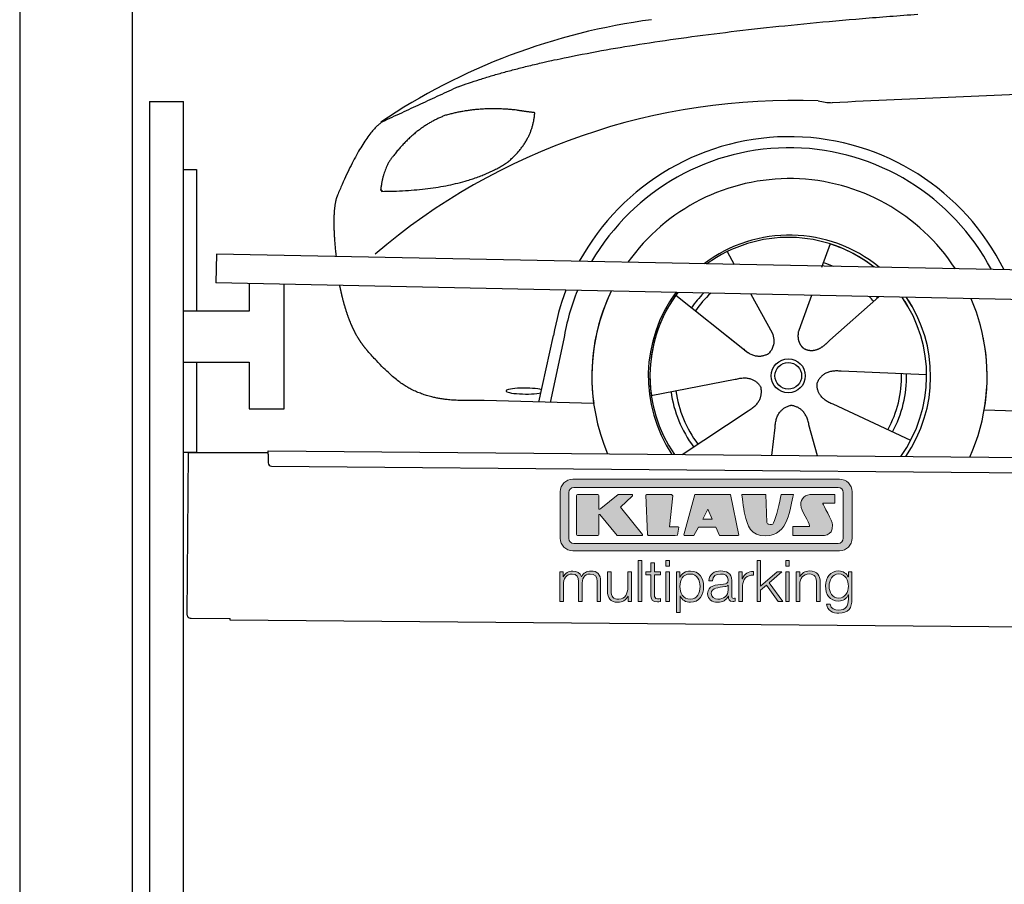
# Model space of a CAD drawing. Header units: millimetres. Extents: x -411 to 6777, y 0 to 6527.
# Tile 2 of 6: x 0 to 1744, y 3627 to 5157. Entities that reach past the tile are written whole.
import ezdxf

# ---------------------------------------------------------------- set-up
doc = ezdxf.new("R2010")
doc.units = ezdxf.units.MM
for name, color, linetype, lineweight in [('car', 10, 'Continuous', 25), ('Logo', 7, 'Continuous', 25), ('Plattform', 7, 'Continuous', 25), ('Ständer hinten', 7, 'Continuous', 25)]:
    doc.layers.add(name, color=color, linetype=linetype, lineweight=lineweight)

# ---------------------------------------------------------------- blocks, each defined once
blk = doc.blocks.new('Car')
at = {"layer": 'car'}
for p, q in [((1391.4, 4773), (1376.7, 4731.1)), ((1209.3, 4757.6), (1222, 4735.1)), ((1209.4, 4757.6), (1222.1, 4735.1)), ((1119, 4679.5), (1238.5, 4586.6)), ((1251.6, 4682.9), (1290.1, 4614.6)), ((1359.3, 4681.6), (1340.3, 4627.7)), ((1478.5, 4680.2), (1392.4, 4602.7)), ((1340.3, 4627.7), (1336.6, 4617.3)), ((878.4, 4488.2), (903, 4606.1)), ((1201.1, 4615.7), (1247.6, 4579.5)), ((921.5, 4600.8), (898, 4487.9)), ((1564.5, 4542.7), (1413.1, 4547.7)), ((1077.3, 4501.6), (1225.7, 4531.8)), ((975.4, 4486.5), (781.2, 4490)), ((1537.3, 4426.5), (1399.5, 4489.2)), ((1667.1, 4481.7), (3716, 4447)), ((1132.8, 4397.8), (1249, 4476.5)), ((1291.5, 4397.8), (1297.1, 4447.4)), ((1372.7, 4397.9), (1356.9, 4452.5))]:
    blk.add_line(p, q, dxfattribs=at)
for radius in [30.1, 23.6]:
    blk.add_circle((1319.5, 4538.8), radius, dxfattribs=at)
for centre, radius, start, end in [((1228.5, 4055.6), 1122.3, 98.0395, 124.4377), ((1333.2, 3885.2), 1141.2, 88.2487, 130.916), ((1394.5, 5140.3), 117.4, 256.9855, 269.1884), ((1321.6, 4537.9), 424.2, 26.9197, 151.8432), ((1321.3, 4537.7), 404.8, 28.396, 150.3669), ((1321.6, 4537.9), 350, 33.4585, 145.3045), ((1321.6, 4537.9), 250, 51.0494, 127.7135), ((1319.5, 4538.8), 245, 52.2371, 126.5259), ((1319.5, 4538.8), 245, 52.2371, 72.9266), ((1319.5, 4538.8), 209.6, 68.0621, 73.3995), ((1321.6, 4537.9), 424.2, 159.4632, 170.7471), ((1321.6, 4537.9), 424.2, 159.4632, 170.7471), ((1321.3, 4537.7), 404.8, 158.434, 171.0238), ((1321.6, 4537.9), 350, 155.0104, 203.6179), ((1321.6, 4537.9), 350, 155.0104, 188.4487), ((1321.6, 4537.9), 350, 155.0104, 157.8717), ((1321.6, 4537.9), 250, 144.1237, 214.1037), ((1319.5, 4538.8), 245, 143.5289, 188.7348), ((1319.5, 4538.8), 245, 144.9266, 215.1376), ((1321.6, 4537.9), 250, 144.1237, 148.496), ((1319.5, 4538.8), 245, 143.5289, 148.0172), ((1319.5, 4538.8), 209.6, 136.2024, 145.3995), ((1319.5, 4538.8), 200.6, 133.7482, 145.5463), ((1319.5, 4538.8), 200.6, 41.6402, 44.9032), ((1319.5, 4538.8), 200.6, 41.6402, 44.9032), ((1319.5, 4538.8), 209.6, 41.655, 42.449), ((1319.5, 4538.8), 245, 30.7457, 35.1225), ((1319.5, 4538.8), 245, 324.9119, 35.1225), ((1321.6, 4537.9), 250, 30.267, 34.5277), ((1321.6, 4537.9), 250, 325.9458, 34.5277), ((1321.6, 4537.9), 350, 350.7505, 23.641), ((1321.6, 4537.9), 350, 350.7505, 23.641), ((1321.6, 4537.9), 350, 336.4317, 11.924), ((1319.5, 4538.8), 200.6, 332.1152, 1.5463), ((1319.5, 4538.8), 209.6, 332.262, 1.3995), ((1319.5, 4538.8), 209.6, 188.262, 217.3995), ((1319.5, 4538.8), 200.6, 188.1152, 217.5463)]:
    blk.add_arc(centre, radius, start, end, dxfattribs=at)
blk.add_ellipse((853.7, 4507.6), major_axis=(33.6, 0), ratio=0.157274, start_param=0.513473, end_param=5.704241, dxfattribs=at)
for points, degree in [([(730.4, 5045.1), (966.2, 5133.8), (1542.8, 5181)], 2), ([(4701.5, 5137), (3824.8, 5157.4), (1392.8, 5022.9)], 2), ([(730.4, 5045.1), (596.8, 4981.9)], 1), ([(833.7, 5004.7), (766.1, 5011.8), (706.8, 4993.8)], 2), ([(866.4, 5000.4), (848.6, 5002.3), (833.7, 5004.7)], 2), ([(706.8, 4993.8), (654.8, 4972.6), (617.2, 4922.3)], 2), ([(817.4, 4911.1), (863.1, 4948.5), (866.4, 5000.4)], 2), ([(596.8, 4981.9), (562.3, 4958.8), (518.3, 4851.3)], 2), ([(617.2, 4922.3), (599.1, 4902.3), (594.7, 4861)], 2), ([(596, 4858.7), (740.7, 4860.6), (817.4, 4911.1)], 2), ([(518.3, 4851.3), (513.1, 4838.3), (511, 4816.8), (511.1, 4791.7), (516.7, 4742.7)], 4), ([(594.7, 4861), (598.1, 4860.9), (596, 4858.7)], 2), ([(1238.5, 4586.6), (1262, 4564.9), (1285.2, 4578.5)], 2), ([(1225.7, 4531.8), (1256.4, 4540.8), (1271.2, 4518.4)], 2), ([(1413.1, 4547.7), (1381.4, 4551.4), (1370.6, 4526.8)], 2), ([(1249, 4476.5), (1276.9, 4492.2), (1271.2, 4518.4)], 2), ([(1399.5, 4489.2), (1369.4, 4500), (1370.6, 4526.8)], 2), ([(1297.1, 4447.4), (1298, 4479.4), (1323.9, 4486.5)], 2), ([(1356.9, 4452.5), (1350.6, 4483.8), (1323.9, 4486.5)], 2)]:
    blk.add_open_spline(points, degree=degree, dxfattribs=at)
for points, degree, knots in [([(523.4, 4691.4), (524.3, 4687.2), (525.2, 4683), (526.2, 4678.9), (527.2, 4674.8), (530.9, 4660), (535, 4646.4), (539.5, 4634), (544.4, 4622.7)], 4, [0.4914944, 0.4914944, 0.4914944, 0.4914944, 0.4914944, 0.5422469, 0.5422469, 0.5422469, 0.5422469, 0.728655, 0.728655, 0.728655, 0.728655, 0.728655]), ([(544.1, 4623.4), (545.5, 4620.2), (546.9, 4617.1), (548.4, 4614.2), (549.9, 4611.3), (555.6, 4600.2), (561.6, 4590.9), (568, 4583), (574.5, 4575.6)], 4, [0.7288005, 0.7288005, 0.7288005, 0.7288005, 0.7288005, 0.7843928, 0.7843928, 0.7843928, 0.7843928, 1, 1, 1, 1, 1]), ([(1290.1, 4614.6), (1291.8, 4610.5), (1292.8, 4606.6), (1293.2, 4602.7), (1293.9, 4594.1), (1291.2, 4586), (1285.2, 4578.5)], 3, [0.2167758, 0.2167758, 0.2167758, 0.2167758, 0.4600873, 0.4600873, 0.4600873, 1, 1, 1, 1]), ([(1336.6, 4617.3), (1336.1, 4614.2), (1335.9, 4611.2), (1335.9, 4608.2), (1336.3, 4605.4), (1337.1, 4599.7), (1339.2, 4594.3), (1342.8, 4589.8), (1347.7, 4586.9)], 4, [0.3191838, 0.3191838, 0.3191838, 0.3191838, 0.3191838, 0.5438253, 0.5438253, 0.5438253, 0.5438253, 1, 1, 1, 1, 1]), ([(1392.4, 4602.7), (1392.4, 4602.7), (1392.4, 4602.7), (1392.4, 4602.7), (1392.4, 4602.7), (1383.4, 4592.9), (1372.8, 4582.8), (1358.5, 4580.3), (1347.7, 4586.9)], 4, [-0.000003, -0.000003, -0.000003, -0.000003, -0.000003, 0, 0, 0, 0, 1, 1, 1, 1, 1]), ([(781.2, 4490), (756.5, 4490.4), (700.9, 4486.3), (664.7, 4499.9), (620.8, 4524.6), (574.5, 4575.6)], 4, [0, 0, 0, 0, 0, 0.597866, 1, 1, 1, 1, 1])]:
    blk.add_open_spline(points, degree=degree, knots=knots, dxfattribs=at)
blk = doc.blocks.new('KLAUS')
at = {"layer": 'Logo'}
h = blk.add_hatch(color=8, dxfattribs=at)
h.dxf.hatch_style = 2
edge = h.paths.add_edge_path()
edge.add_spline(control_points=[(3.6, 29.09), (2.88, 29.09), (2.3, 28.51), (2.3, 27.8), (2.3, 27.8), (2.3, 16.11), (2.3, 16.11), (2.3, 15.39), (2.88, 14.81), (3.6, 14.81), (3.6, 14.81), (71.16, 14.81), (71.16, 14.81), (71.88, 14.81), (72.46, 15.39), (72.46, 16.11), (72.46, 16.11), (72.46, 27.8), (72.46, 27.8), (72.46, 28.51), (71.88, 29.09), (71.16, 29.09), (71.16, 29.09), (3.6, 29.09), (3.6, 29.09), (3.6, 29.09), (3.6, 29.09), (3.6, 29.09)], knot_values=[0, 0, 0, 0, 1, 1, 1, 2, 2, 2, 3, 3, 3, 4, 4, 4, 5, 5, 5, 6, 6, 6, 7, 7, 7, 8, 8, 8, 9, 9, 9, 9], degree=3, periodic=0)
edge = h.paths.add_edge_path()
edge.add_spline(control_points=[(3.35, 31.23), (3.35, 31.23), (71.47, 31.23), (71.47, 31.23), (73.26, 31.23), (74.71, 29.77), (74.71, 27.99), (74.71, 27.99), (74.71, 16.17), (74.71, 16.17), (74.71, 14.38), (73.26, 12.93), (71.47, 12.93), (71.47, 12.93), (3.35, 12.93), (3.35, 12.93), (1.56, 12.93), (0.11, 14.38), (0.11, 16.17), (0.11, 16.17), (0.11, 27.99), (0.11, 27.99), (0.11, 29.77), (1.56, 31.23), (3.35, 31.23), (3.35, 31.23), (3.35, 31.23), (3.35, 31.23)], knot_values=[0, 0, 0, 0, 1, 1, 1, 2, 2, 2, 3, 3, 3, 4, 4, 4, 5, 5, 5, 6, 6, 6, 7, 7, 7, 8, 8, 8, 9, 9, 9, 9], degree=3, periodic=0)
h = blk.add_hatch(color=8, dxfattribs=at)
h.dxf.hatch_style = 2
edge = h.paths.add_edge_path()
edge.add_spline(control_points=[(4.5, 27.33), (4.5, 27.33), (9.7, 27.33), (9.7, 27.33), (9.84, 27.33), (9.96, 27.22), (9.96, 27.08), (9.96, 27.08), (9.96, 23.69), (9.96, 23.69), (9.96, 23.69), (9.94, 23.64), (10.04, 23.59), (10.14, 23.53), (10.2, 23.57), (10.2, 23.57), (10.2, 23.57), (10.51, 23.75), (10.51, 23.75), (10.51, 23.75), (14.94, 27.33), (14.94, 27.33), (14.94, 27.33), (18.41, 27.33), (18.41, 27.33), (18.41, 27.33), (18.49, 27.33), (18.56, 27.2), (18.65, 27.04), (18.53, 26.91), (18.53, 26.91), (18.53, 26.91), (15.49, 24.11), (15.49, 24.11), (15.49, 24.11), (21.14, 17.06), (21.14, 17.06), (21.14, 17.06), (21.13, 16.91), (21.13, 16.91), (21.08, 16.84), (20.99, 16.82), (20.99, 16.82), (20.99, 16.82), (14.7, 16.82), (14.7, 16.82), (14.7, 16.82), (10.26, 22.17), (10.26, 22.17), (10.26, 22.17), (10.19, 22.24), (10.08, 22.21), (9.97, 22.18), (9.96, 22.11), (9.96, 22.11), (9.96, 22.11), (9.96, 17.08), (9.96, 17.08), (9.96, 16.94), (9.84, 16.82), (9.7, 16.82), (9.7, 16.82), (4.5, 16.82), (4.5, 16.82), (4.36, 16.82), (4.25, 16.94), (4.25, 17.08), (4.25, 17.08), (4.25, 27.08), (4.25, 27.08), (4.25, 27.22), (4.36, 27.33), (4.5, 27.33), (4.5, 27.33), (4.5, 27.33), (4.5, 27.33)], knot_values=[0, 0, 0, 0, 1, 1, 1, 2, 2, 2, 3, 3, 3, 4, 4, 4, 5, 5, 5, 6, 6, 6, 7, 7, 7, 8, 8, 8, 9, 9, 9, 10, 10, 10, 11, 11, 11, 12, 12, 12, 13, 13, 13, 14, 14, 14, 15, 15, 15, 16, 16, 16, 17, 17, 17, 18, 18, 18, 19, 19, 19, 20, 20, 20, 21, 21, 21, 22, 22, 22, 23, 23, 23, 24, 24, 24, 25, 25, 25, 25], degree=3, periodic=0)
h = blk.add_hatch(color=8, dxfattribs=at)
h.dxf.hatch_style = 2
h.paths.add_polyline_path([(22.42, 17.06), (21.97, 27.15), (22.24, 27.33), (28.55, 27.33), (28.86, 26.97), (28.01, 19.08), (30.26, 19.07), (30.44, 18.95), (30.08, 16.95), (29.49, 16.82), (22.6, 16.82)])
h = blk.add_hatch(color=8, dxfattribs=at)
h.paths.add_polyline_path([(36.52, 21.01), (38.93, 21.01), (37.87, 23.57)])
h.paths.add_polyline_path([(34.52, 27.33), (43.65, 27.33), (45.76, 16.94), (45.57, 16.82), (40.83, 16.82), (39.89, 18.95), (35.42, 18.95), (34.27, 16.82), (31.78, 16.82), (31.66, 17)])
h = blk.add_hatch(color=8, dxfattribs=at)
h.dxf.hatch_style = 2
edge = h.paths.add_edge_path()
edge.add_spline(control_points=[(52.69, 27.32), (52.69, 27.32), (52.88, 20.14), (52.88, 20.14), (53.01, 19.89), (53.2, 19.77), (53.43, 19.71), (53.91, 19.59), (54.43, 19.57), (54.64, 20.03), (55.23, 21.34), (56.27, 25.45), (56.6, 27.33), (56.6, 27.33), (59.77, 27.33), (59.77, 27.33), (58.77, 23.9), (58.56, 16.82), (52.63, 16.76), (48.72, 16.72), (48.01, 19.35), (47.27, 22.24), (46.89, 23.68), (46.54, 27.33), (46.54, 27.33), (46.54, 27.33), (52.69, 27.32), (52.69, 27.32), (52.69, 27.32), (52.69, 27.32), (52.69, 27.32)], knot_values=[0, 0, 0, 0, 1, 1, 1, 2, 2, 2, 3, 3, 3, 4, 4, 4, 5, 5, 5, 6, 6, 6, 7, 7, 7, 8, 8, 8, 9, 9, 9, 10, 10, 10, 10], degree=3, periodic=0)
h = blk.add_hatch(color=8, dxfattribs=at)
h.dxf.hatch_style = 2
edge = h.paths.add_edge_path()
edge.add_spline(control_points=[(64.46, 27.33), (64.46, 27.33), (70.31, 27.33), (70.31, 27.33), (70.31, 26.52), (70.31, 26.02), (70.31, 25.12), (70.31, 25.12), (67.3, 25.12), (67.3, 25.12), (67.24, 25.04), (67.25, 25.11), (67.25, 24.91), (67.25, 24.88), (69.73, 20.38), (69.73, 19.57), (69.73, 16.4), (67.22, 16.81), (65.9, 16.82), (65.9, 16.82), (59.59, 16.82), (59.59, 16.82), (59.59, 17.76), (59.59, 18.23), (59.59, 19.14), (59.59, 19.14), (63.75, 19.14), (63.75, 19.14), (63.82, 19.22), (63.81, 19.11), (63.81, 19.31), (63.81, 20.32), (61.58, 23.06), (61.58, 24.63), (61.58, 26.33), (62.83, 27.34), (64.46, 27.33), (64.46, 27.33), (64.46, 27.33), (64.46, 27.33)], knot_values=[0, 0, 0, 0, 1, 1, 1, 2, 2, 2, 3, 3, 3, 4, 4, 4, 5, 5, 5, 6, 6, 6, 7, 7, 7, 8, 8, 8, 9, 9, 9, 10, 10, 10, 11, 11, 11, 12, 12, 12, 13, 13, 13, 13], degree=3, periodic=0)
h = blk.add_hatch(color=30, dxfattribs=at)
h.dxf.hatch_style = 2
h.paths.add_polyline_path([(20.07, 0), (20.99, 0), (20.99, 10.45), (20.07, 10.45)])
h = blk.add_hatch(color=30, dxfattribs=at)
h.paths.add_polyline_path([(27.1, 0), (28.03, 0), (28.03, 7.55), (27.1, 7.55)])
h.paths.add_polyline_path([(27.1, 8.98), (28.03, 8.98), (28.03, 10.45), (27.1, 10.45)])
h = blk.add_hatch(color=30, dxfattribs=at)
h.dxf.hatch_style = 2
h.paths.add_polyline_path([(50.4, 0), (51.32, 0), (51.32, 2.87), (52.82, 4.11), (55.8, 0), (56.96, 0), (53.52, 4.76), (56.74, 7.55), (55.51, 7.55), (51.32, 3.89), (51.32, 10.45), (50.4, 10.45)])
h = blk.add_hatch(color=30, dxfattribs=at)
h.paths.add_polyline_path([(57.74, 0), (58.66, 0), (58.66, 7.55), (57.74, 7.55)])
h.paths.add_polyline_path([(57.74, 8.98), (58.66, 8.98), (58.66, 10.45), (57.74, 10.45)])
h = blk.add_hatch(color=30, dxfattribs=at)
h.dxf.hatch_style = 2
edge = h.paths.add_edge_path()
edge.add_spline(control_points=[(0, 0), (0, 0), (0.92, 0), (0.92, 0), (0.92, 0), (0.92, 4.22), (0.92, 4.22), (0.94, 5.8), (1.58, 7), (3.18, 7), (4.35, 7), (4.77, 6.15), (4.76, 5.12), (4.76, 5.12), (4.76, 0), (4.76, 0), (4.76, 0), (5.68, 0), (5.68, 0), (5.68, 0), (5.68, 4.27), (5.68, 4.27), (5.68, 5.68), (6.14, 7), (7.73, 7), (9.05, 7), (9.52, 6.32), (9.52, 5.08), (9.52, 5.08), (9.52, 0), (9.52, 0), (9.52, 0), (10.44, 0), (10.44, 0), (10.44, 0), (10.44, 5.12), (10.44, 5.12), (10.44, 6.91), (9.59, 7.77), (7.94, 7.77), (6.94, 7.77), (5.99, 7.29), (5.54, 6.3), (5.26, 7.29), (4.36, 7.77), (3.37, 7.77), (2.17, 7.77), (1.38, 7.19), (0.89, 6.28), (0.89, 6.28), (0.85, 6.28), (0.85, 6.28), (0.85, 6.28), (0.85, 7.55), (0.85, 7.55), (0.85, 7.55), (0, 7.55), (0, 7.55), (0, 7.55), (0, 0), (0, 0), (0, 0), (0, 0), (0, 0)], knot_values=[0, 0, 0, 0, 1, 1, 1, 2, 2, 2, 3, 3, 3, 4, 4, 4, 5, 5, 5, 6, 6, 6, 7, 7, 7, 8, 8, 8, 9, 9, 9, 10, 10, 10, 11, 11, 11, 12, 12, 12, 13, 13, 13, 14, 14, 14, 15, 15, 15, 16, 16, 16, 17, 17, 17, 18, 18, 18, 19, 19, 19, 20, 20, 20, 21, 21, 21, 21], degree=3, periodic=0)
h = blk.add_hatch(color=30, dxfattribs=at)
h.dxf.hatch_style = 2
edge = h.paths.add_edge_path()
edge.add_spline(control_points=[(18.31, 7.55), (18.31, 7.55), (17.39, 7.55), (17.39, 7.55), (17.39, 7.55), (17.39, 3.59), (17.39, 3.59), (17.39, 2.05), (16.7, 0.56), (15.12, 0.56), (13.66, 0.56), (13.15, 1.27), (13.1, 2.64), (13.1, 2.64), (13.1, 7.55), (13.1, 7.55), (13.1, 7.55), (12.18, 7.55), (12.18, 7.55), (12.18, 7.55), (12.18, 2.65), (12.18, 2.65), (12.18, 0.89), (12.93, -0.22), (14.83, -0.22), (15.96, -0.22), (16.95, 0.35), (17.44, 1.36), (17.44, 1.36), (17.47, 1.36), (17.47, 1.36), (17.47, 1.36), (17.47, 0), (17.47, 0), (17.47, 0), (18.31, 0), (18.31, 0), (18.31, 0), (18.31, 7.55), (18.31, 7.55), (18.31, 7.55), (18.31, 7.55), (18.31, 7.55)], knot_values=[0, 0, 0, 0, 1, 1, 1, 2, 2, 2, 3, 3, 3, 4, 4, 4, 5, 5, 5, 6, 6, 6, 7, 7, 7, 8, 8, 8, 9, 9, 9, 10, 10, 10, 11, 11, 11, 12, 12, 12, 13, 13, 13, 14, 14, 14, 14], degree=3, periodic=0)
h = blk.add_hatch(color=30, dxfattribs=at)
h.dxf.hatch_style = 2
edge = h.paths.add_edge_path()
edge.add_spline(control_points=[(24.22, 9.82), (24.22, 9.82), (23.3, 9.82), (23.3, 9.82), (23.3, 9.82), (23.3, 7.55), (23.3, 7.55), (23.3, 7.55), (21.98, 7.55), (21.98, 7.55), (21.98, 7.55), (21.98, 6.78), (21.98, 6.78), (21.98, 6.78), (23.3, 6.78), (23.3, 6.78), (23.3, 6.78), (23.3, 1.61), (23.3, 1.61), (23.28, 0.32), (23.71, -0.09), (24.94, -0.09), (25.22, -0.09), (25.48, -0.06), (25.76, -0.06), (25.76, -0.06), (25.76, 0.73), (25.76, 0.73), (25.5, 0.7), (25.23, 0.69), (24.97, 0.69), (24.31, 0.73), (24.22, 1.08), (24.22, 1.68), (24.22, 1.68), (24.22, 6.78), (24.22, 6.78), (24.22, 6.78), (25.76, 6.78), (25.76, 6.78), (25.76, 6.78), (25.76, 7.55), (25.76, 7.55), (25.76, 7.55), (24.22, 7.55), (24.22, 7.55), (24.22, 7.55), (24.22, 9.82), (24.22, 9.82), (24.22, 9.82), (24.22, 9.82), (24.22, 9.82)], knot_values=[0, 0, 0, 0, 1, 1, 1, 2, 2, 2, 3, 3, 3, 4, 4, 4, 5, 5, 5, 6, 6, 6, 7, 7, 7, 8, 8, 8, 9, 9, 9, 10, 10, 10, 11, 11, 11, 12, 12, 12, 13, 13, 13, 14, 14, 14, 15, 15, 15, 16, 16, 16, 17, 17, 17, 17], degree=3, periodic=0)
h = blk.add_hatch(color=30, dxfattribs=at)
edge = h.paths.add_edge_path()
edge.add_spline(control_points=[(35.84, 3.78), (35.84, 2.21), (35.12, 0.56), (33.37, 0.56), (31.4, 0.56), (30.72, 2.21), (30.72, 3.78), (30.72, 5.49), (31.33, 7), (33.37, 7), (35.12, 7), (35.84, 5.34), (35.84, 3.78), (35.84, 3.78), (35.84, 3.78), (35.84, 3.78)], knot_values=[0, 0, 0, 0, 1, 1, 1, 2, 2, 2, 3, 3, 3, 4, 4, 4, 5, 5, 5, 5], degree=3, periodic=0)
edge = h.paths.add_edge_path()
edge.add_spline(control_points=[(29.79, -2.8), (29.79, -2.8), (30.72, -2.8), (30.72, -2.8), (30.72, -2.8), (30.72, 1.43), (30.72, 1.43), (30.72, 1.43), (30.74, 1.43), (30.74, 1.43), (31.14, 0.35), (32.24, -0.22), (33.37, -0.22), (35.66, -0.22), (36.76, 1.64), (36.76, 3.78), (36.76, 5.91), (35.66, 7.77), (33.37, 7.77), (32.15, 7.77), (31.1, 7.14), (30.67, 6.12), (30.67, 6.12), (30.64, 6.12), (30.64, 6.12), (30.64, 6.12), (30.64, 7.55), (30.64, 7.55), (30.64, 7.55), (29.79, 7.55), (29.79, 7.55), (29.79, 7.55), (29.79, -2.8), (29.79, -2.8), (29.79, -2.8), (29.79, -2.8), (29.79, -2.8)], knot_values=[0, 0, 0, 0, 1, 1, 1, 2, 2, 2, 3, 3, 3, 4, 4, 4, 5, 5, 5, 6, 6, 6, 7, 7, 7, 8, 8, 8, 9, 9, 9, 10, 10, 10, 11, 11, 11, 12, 12, 12, 12], degree=3, periodic=0)
h = blk.add_hatch(color=30, dxfattribs=at)
edge = h.paths.add_edge_path()
edge.add_spline(control_points=[(43.03, 2.93), (43.04, 1.45), (41.8, 0.56), (40.39, 0.56), (39.53, 0.56), (38.71, 1.13), (38.71, 2.05), (38.71, 3.53), (40.66, 3.51), (42.22, 3.79), (42.47, 3.84), (42.88, 3.91), (43, 4.13), (43, 4.13), (43.03, 4.13), (43.03, 4.13), (43.03, 4.13), (43.03, 2.93), (43.03, 2.93), (43.03, 2.93), (43.03, 2.93), (43.03, 2.93)], knot_values=[0, 0, 0, 0, 1, 1, 1, 2, 2, 2, 3, 3, 3, 4, 4, 4, 5, 5, 5, 6, 6, 6, 7, 7, 7, 7], degree=3, periodic=0)
edge = h.paths.add_edge_path()
edge.add_spline(control_points=[(39.03, 5.24), (39.06, 6.47), (39.91, 7), (41.05, 7), (42.14, 7), (43.03, 6.69), (43.03, 5.45), (43.03, 4.61), (42.6, 4.51), (41.84, 4.42), (39.85, 4.19), (37.79, 4.11), (37.79, 1.99), (37.79, 0.47), (38.93, -0.22), (40.32, -0.22), (41.77, -0.22), (42.43, 0.34), (43.07, 1.32), (43.07, 1.32), (43.1, 1.32), (43.1, 1.32), (43.1, 0.53), (43.25, 0), (44.19, 0), (44.43, 0), (44.58, 0.01), (44.79, 0.06), (44.79, 0.06), (44.79, 0.83), (44.79, 0.83), (44.71, 0.81), (44.6, 0.78), (44.49, 0.78), (44.13, 0.78), (43.95, 0.98), (43.95, 1.33), (43.95, 1.33), (43.95, 5.34), (43.95, 5.34), (43.95, 7.36), (42.5, 7.77), (41.17, 7.77), (39.44, 7.77), (38.2, 7.01), (38.11, 5.24), (38.11, 5.24), (39.03, 5.24), (39.03, 5.24), (39.03, 5.24), (39.03, 5.24), (39.03, 5.24)], knot_values=[0, 0, 0, 0, 1, 1, 1, 2, 2, 2, 3, 3, 3, 4, 4, 4, 5, 5, 5, 6, 6, 6, 7, 7, 7, 8, 8, 8, 9, 9, 9, 10, 10, 10, 11, 11, 11, 12, 12, 12, 13, 13, 13, 14, 14, 14, 15, 15, 15, 16, 16, 16, 17, 17, 17, 17], degree=3, periodic=0)
h = blk.add_hatch(color=30, dxfattribs=at)
h.dxf.hatch_style = 2
edge = h.paths.add_edge_path()
edge.add_spline(control_points=[(45.79, 0), (45.79, 0), (46.71, 0), (46.71, 0), (46.71, 0), (46.71, 4.03), (46.71, 4.03), (46.71, 5.59), (47.85, 6.82), (49.52, 6.73), (49.52, 6.73), (49.52, 7.66), (49.52, 7.66), (48.16, 7.72), (47.14, 7), (46.67, 5.78), (46.67, 5.78), (46.64, 5.78), (46.64, 5.78), (46.64, 5.78), (46.64, 7.55), (46.64, 7.55), (46.64, 7.55), (45.79, 7.55), (45.79, 7.55), (45.79, 7.55), (45.79, 0), (45.79, 0), (45.79, 0), (45.79, 0), (45.79, 0)], knot_values=[0, 0, 0, 0, 1, 1, 1, 2, 2, 2, 3, 3, 3, 4, 4, 4, 5, 5, 5, 6, 6, 6, 7, 7, 7, 8, 8, 8, 9, 9, 9, 10, 10, 10, 10], degree=3, periodic=0)
h = blk.add_hatch(color=30, dxfattribs=at)
h.dxf.hatch_style = 2
edge = h.paths.add_edge_path()
edge.add_spline(control_points=[(60.41, 0), (60.41, 0), (61.33, 0), (61.33, 0), (61.33, 0), (61.33, 4.41), (61.33, 4.41), (61.36, 5.89), (62.24, 7), (63.7, 7), (65.2, 7), (65.62, 6.02), (65.62, 4.71), (65.62, 4.71), (65.62, 0), (65.62, 0), (65.62, 0), (66.54, 0), (66.54, 0), (66.54, 0), (66.54, 4.86), (66.54, 4.86), (66.54, 6.66), (65.9, 7.77), (63.78, 7.77), (62.71, 7.77), (61.7, 7.16), (61.36, 6.25), (61.36, 6.25), (61.33, 6.25), (61.33, 6.25), (61.33, 6.25), (61.33, 7.55), (61.33, 7.55), (61.33, 7.55), (60.41, 7.55), (60.41, 7.55), (60.41, 7.55), (60.41, 0), (60.41, 0), (60.41, 0), (60.41, 0), (60.41, 0)], knot_values=[0, 0, 0, 0, 1, 1, 1, 2, 2, 2, 3, 3, 3, 4, 4, 4, 5, 5, 5, 6, 6, 6, 7, 7, 7, 8, 8, 8, 9, 9, 9, 10, 10, 10, 11, 11, 11, 12, 12, 12, 13, 13, 13, 14, 14, 14, 14], degree=3, periodic=0)
h = blk.add_hatch(color=30, dxfattribs=at)
edge = h.paths.add_edge_path()
edge.add_spline(control_points=[(71.32, 0.86), (69.62, 0.86), (68.83, 2.34), (68.83, 3.86), (68.83, 5.43), (69.56, 7), (71.32, 7), (73.06, 7), (73.75, 5.34), (73.75, 3.86), (73.75, 2.33), (72.91, 0.86), (71.32, 0.86), (71.32, 0.86), (71.32, 0.86), (71.32, 0.86)], knot_values=[0, 0, 0, 0, 1, 1, 1, 2, 2, 2, 3, 3, 3, 4, 4, 4, 5, 5, 5, 5], degree=3, periodic=0)
edge = h.paths.add_edge_path()
edge.add_spline(control_points=[(74.67, 7.55), (74.67, 7.55), (73.75, 7.55), (73.75, 7.55), (73.75, 7.55), (73.75, 6.25), (73.75, 6.25), (73.75, 6.25), (73.72, 6.25), (73.72, 6.25), (73.35, 7.09), (72.41, 7.77), (71.32, 7.77), (69.13, 7.77), (67.9, 6.05), (67.9, 3.97), (67.9, 1.82), (68.9, 0.09), (71.32, 0.09), (72.4, 0.09), (73.29, 0.72), (73.72, 1.64), (73.72, 1.64), (73.75, 1.64), (73.75, 1.64), (73.75, 1.64), (73.75, 0.61), (73.75, 0.61), (73.75, -1.23), (73.01, -2.24), (71.32, -2.24), (70.29, -2.24), (69.31, -1.85), (69.1, -0.73), (69.1, -0.73), (68.18, -0.73), (68.18, -0.73), (68.31, -2.34), (69.81, -3.02), (71.32, -3.02), (73.79, -3.02), (74.65, -1.64), (74.67, 0.61), (74.67, 0.61), (74.67, 7.55), (74.67, 7.55), (74.67, 7.55), (74.67, 7.55), (74.67, 7.55)], knot_values=[0, 0, 0, 0, 1, 1, 1, 2, 2, 2, 3, 3, 3, 4, 4, 4, 5, 5, 5, 6, 6, 6, 7, 7, 7, 8, 8, 8, 9, 9, 9, 10, 10, 10, 11, 11, 11, 12, 12, 12, 13, 13, 13, 14, 14, 14, 15, 15, 15, 16, 16, 16, 16], degree=3, periodic=0)
at = {"layer": 'Logo', "lineweight": 0}
for points in [[(22.42, 17.06), (21.97, 27.15), (22.24, 27.33), (28.55, 27.33), (28.86, 26.97), (28.01, 19.08), (30.26, 19.07), (30.44, 18.95), (30.08, 16.95), (29.49, 16.82), (22.6, 16.82), (22.42, 17.06), (22.42, 17.06)], [(34.52, 27.33), (43.65, 27.33), (45.76, 16.94), (45.57, 16.82), (40.83, 16.82), (39.89, 18.95), (35.42, 18.95), (34.27, 16.82), (31.78, 16.82), (31.66, 17), (34.52, 27.33), (34.52, 27.33)], [(36.52, 21.01), (38.93, 21.01), (37.87, 23.57), (36.52, 21.01), (36.52, 21.01)], [(20.07, 0), (20.99, 0), (20.99, 10.45), (20.07, 10.45), (20.07, 0), (20.07, 0)], [(27.1, 8.98), (28.03, 8.98), (28.03, 10.45), (27.1, 10.45), (27.1, 8.98), (27.1, 8.98)], [(50.4, 0), (51.32, 0), (51.32, 2.87), (52.82, 4.11), (55.8, 0), (56.96, 0), (53.52, 4.76), (56.74, 7.55), (55.51, 7.55), (51.32, 3.89), (51.32, 10.45), (50.4, 10.45), (50.4, 0), (50.4, 0)], [(57.74, 8.98), (58.66, 8.98), (58.66, 10.45), (57.74, 10.45), (57.74, 8.98), (57.74, 8.98)], [(27.1, 0), (28.03, 0), (28.03, 7.55), (27.1, 7.55), (27.1, 0), (27.1, 0)], [(57.74, 0), (58.66, 0), (58.66, 7.55), (57.74, 7.55), (57.74, 0), (57.74, 0)]]:
    blk.add_lwpolyline(points, dxfattribs=at)
for points, knots in [([(3.35, 31.23), (3.35, 31.23), (71.47, 31.23), (71.47, 31.23), (73.26, 31.23), (74.71, 29.77), (74.71, 27.99), (74.71, 27.99), (74.71, 16.17), (74.71, 16.17), (74.71, 14.38), (73.26, 12.93), (71.47, 12.93), (71.47, 12.93), (3.35, 12.93), (3.35, 12.93), (1.56, 12.93), (0.11, 14.38), (0.11, 16.17), (0.11, 16.17), (0.11, 27.99), (0.11, 27.99), (0.11, 29.77), (1.56, 31.23), (3.35, 31.23), (3.35, 31.23), (3.35, 31.23), (3.35, 31.23)], [0, 0, 0, 0, 1, 1, 1, 2, 2, 2, 3, 3, 3, 4, 4, 4, 5, 5, 5, 6, 6, 6, 7, 7, 7, 8, 8, 8, 9, 9, 9, 9]), ([(3.6, 29.09), (2.88, 29.09), (2.3, 28.51), (2.3, 27.8), (2.3, 27.8), (2.3, 16.11), (2.3, 16.11), (2.3, 15.39), (2.88, 14.81), (3.6, 14.81), (3.6, 14.81), (71.16, 14.81), (71.16, 14.81), (71.88, 14.81), (72.46, 15.39), (72.46, 16.11), (72.46, 16.11), (72.46, 27.8), (72.46, 27.8), (72.46, 28.51), (71.88, 29.09), (71.16, 29.09), (71.16, 29.09), (3.6, 29.09), (3.6, 29.09), (3.6, 29.09), (3.6, 29.09), (3.6, 29.09)], [0, 0, 0, 0, 1, 1, 1, 2, 2, 2, 3, 3, 3, 4, 4, 4, 5, 5, 5, 6, 6, 6, 7, 7, 7, 8, 8, 8, 9, 9, 9, 9]), ([(4.5, 27.33), (4.5, 27.33), (9.7, 27.33), (9.7, 27.33), (9.84, 27.33), (9.96, 27.22), (9.96, 27.08), (9.96, 27.08), (9.96, 23.69), (9.96, 23.69), (9.96, 23.69), (9.94, 23.64), (10.04, 23.59), (10.14, 23.53), (10.2, 23.57), (10.2, 23.57), (10.2, 23.57), (10.51, 23.75), (10.51, 23.75), (10.51, 23.75), (14.94, 27.33), (14.94, 27.33), (14.94, 27.33), (18.41, 27.33), (18.41, 27.33), (18.41, 27.33), (18.49, 27.33), (18.56, 27.2), (18.65, 27.04), (18.53, 26.91), (18.53, 26.91), (18.53, 26.91), (15.49, 24.11), (15.49, 24.11), (15.49, 24.11), (21.14, 17.06), (21.14, 17.06), (21.14, 17.06), (21.13, 16.91), (21.13, 16.91), (21.08, 16.84), (20.99, 16.82), (20.99, 16.82), (20.99, 16.82), (14.7, 16.82), (14.7, 16.82), (14.7, 16.82), (10.26, 22.17), (10.26, 22.17), (10.26, 22.17), (10.19, 22.24), (10.08, 22.21), (9.97, 22.18), (9.96, 22.11), (9.96, 22.11), (9.96, 22.11), (9.96, 17.08), (9.96, 17.08), (9.96, 16.94), (9.84, 16.82), (9.7, 16.82), (9.7, 16.82), (4.5, 16.82), (4.5, 16.82), (4.36, 16.82), (4.25, 16.94), (4.25, 17.08), (4.25, 17.08), (4.25, 27.08), (4.25, 27.08), (4.25, 27.22), (4.36, 27.33), (4.5, 27.33), (4.5, 27.33), (4.5, 27.33), (4.5, 27.33)], [0, 0, 0, 0, 1, 1, 1, 2, 2, 2, 3, 3, 3, 4, 4, 4, 5, 5, 5, 6, 6, 6, 7, 7, 7, 8, 8, 8, 9, 9, 9, 10, 10, 10, 11, 11, 11, 12, 12, 12, 13, 13, 13, 14, 14, 14, 15, 15, 15, 16, 16, 16, 17, 17, 17, 18, 18, 18, 19, 19, 19, 20, 20, 20, 21, 21, 21, 22, 22, 22, 23, 23, 23, 24, 24, 24, 25, 25, 25, 25]), ([(52.69, 27.32), (52.69, 27.32), (52.88, 20.14), (52.88, 20.14), (53.01, 19.89), (53.2, 19.77), (53.43, 19.71), (53.91, 19.59), (54.43, 19.57), (54.64, 20.03), (55.23, 21.34), (56.27, 25.45), (56.6, 27.33), (56.6, 27.33), (59.77, 27.33), (59.77, 27.33), (58.77, 23.9), (58.56, 16.82), (52.63, 16.76), (48.72, 16.72), (48.01, 19.35), (47.27, 22.24), (46.89, 23.68), (46.54, 27.33), (46.54, 27.33), (46.54, 27.33), (52.69, 27.32), (52.69, 27.32), (52.69, 27.32), (52.69, 27.32), (52.69, 27.32)], [0, 0, 0, 0, 1, 1, 1, 2, 2, 2, 3, 3, 3, 4, 4, 4, 5, 5, 5, 6, 6, 6, 7, 7, 7, 8, 8, 8, 9, 9, 9, 10, 10, 10, 10]), ([(64.46, 27.33), (64.46, 27.33), (70.31, 27.33), (70.31, 27.33), (70.31, 26.52), (70.31, 26.02), (70.31, 25.12), (70.31, 25.12), (67.3, 25.12), (67.3, 25.12), (67.24, 25.04), (67.25, 25.11), (67.25, 24.91), (67.25, 24.88), (69.73, 20.38), (69.73, 19.57), (69.73, 16.4), (67.22, 16.81), (65.9, 16.82), (65.9, 16.82), (59.59, 16.82), (59.59, 16.82), (59.59, 17.76), (59.59, 18.23), (59.59, 19.14), (59.59, 19.14), (63.75, 19.14), (63.75, 19.14), (63.82, 19.22), (63.81, 19.11), (63.81, 19.31), (63.81, 20.32), (61.58, 23.06), (61.58, 24.63), (61.58, 26.33), (62.83, 27.34), (64.46, 27.33), (64.46, 27.33), (64.46, 27.33), (64.46, 27.33)], [0, 0, 0, 0, 1, 1, 1, 2, 2, 2, 3, 3, 3, 4, 4, 4, 5, 5, 5, 6, 6, 6, 7, 7, 7, 8, 8, 8, 9, 9, 9, 10, 10, 10, 11, 11, 11, 12, 12, 12, 13, 13, 13, 13]), ([(0, 0), (0, 0), (0.92, 0), (0.92, 0), (0.92, 0), (0.92, 4.22), (0.92, 4.22), (0.94, 5.8), (1.58, 7), (3.18, 7), (4.35, 7), (4.77, 6.15), (4.76, 5.12), (4.76, 5.12), (4.76, 0), (4.76, 0), (4.76, 0), (5.68, 0), (5.68, 0), (5.68, 0), (5.68, 4.27), (5.68, 4.27), (5.68, 5.68), (6.14, 7), (7.73, 7), (9.05, 7), (9.52, 6.32), (9.52, 5.08), (9.52, 5.08), (9.52, 0), (9.52, 0), (9.52, 0), (10.44, 0), (10.44, 0), (10.44, 0), (10.44, 5.12), (10.44, 5.12), (10.44, 6.91), (9.59, 7.77), (7.94, 7.77), (6.94, 7.77), (5.99, 7.29), (5.54, 6.3), (5.26, 7.29), (4.36, 7.77), (3.37, 7.77), (2.17, 7.77), (1.38, 7.19), (0.89, 6.28), (0.89, 6.28), (0.85, 6.28), (0.85, 6.28), (0.85, 6.28), (0.85, 7.55), (0.85, 7.55), (0.85, 7.55), (0, 7.55), (0, 7.55), (0, 7.55), (0, 0), (0, 0), (0, 0), (0, 0), (0, 0)], [0, 0, 0, 0, 1, 1, 1, 2, 2, 2, 3, 3, 3, 4, 4, 4, 5, 5, 5, 6, 6, 6, 7, 7, 7, 8, 8, 8, 9, 9, 9, 10, 10, 10, 11, 11, 11, 12, 12, 12, 13, 13, 13, 14, 14, 14, 15, 15, 15, 16, 16, 16, 17, 17, 17, 18, 18, 18, 19, 19, 19, 20, 20, 20, 21, 21, 21, 21]), ([(18.31, 7.55), (18.31, 7.55), (17.39, 7.55), (17.39, 7.55), (17.39, 7.55), (17.39, 3.59), (17.39, 3.59), (17.39, 2.05), (16.7, 0.56), (15.12, 0.56), (13.66, 0.56), (13.15, 1.27), (13.1, 2.64), (13.1, 2.64), (13.1, 7.55), (13.1, 7.55), (13.1, 7.55), (12.18, 7.55), (12.18, 7.55), (12.18, 7.55), (12.18, 2.65), (12.18, 2.65), (12.18, 0.89), (12.93, -0.22), (14.83, -0.22), (15.96, -0.22), (16.95, 0.35), (17.44, 1.36), (17.44, 1.36), (17.47, 1.36), (17.47, 1.36), (17.47, 1.36), (17.47, 0), (17.47, 0), (17.47, 0), (18.31, 0), (18.31, 0), (18.31, 0), (18.31, 7.55), (18.31, 7.55), (18.31, 7.55), (18.31, 7.55), (18.31, 7.55)], [0, 0, 0, 0, 1, 1, 1, 2, 2, 2, 3, 3, 3, 4, 4, 4, 5, 5, 5, 6, 6, 6, 7, 7, 7, 8, 8, 8, 9, 9, 9, 10, 10, 10, 11, 11, 11, 12, 12, 12, 13, 13, 13, 14, 14, 14, 14]), ([(24.22, 9.82), (24.22, 9.82), (23.3, 9.82), (23.3, 9.82), (23.3, 9.82), (23.3, 7.55), (23.3, 7.55), (23.3, 7.55), (21.98, 7.55), (21.98, 7.55), (21.98, 7.55), (21.98, 6.78), (21.98, 6.78), (21.98, 6.78), (23.3, 6.78), (23.3, 6.78), (23.3, 6.78), (23.3, 1.61), (23.3, 1.61), (23.28, 0.32), (23.71, -0.09), (24.94, -0.09), (25.22, -0.09), (25.48, -0.06), (25.76, -0.06), (25.76, -0.06), (25.76, 0.73), (25.76, 0.73), (25.5, 0.7), (25.23, 0.69), (24.97, 0.69), (24.31, 0.73), (24.22, 1.08), (24.22, 1.68), (24.22, 1.68), (24.22, 6.78), (24.22, 6.78), (24.22, 6.78), (25.76, 6.78), (25.76, 6.78), (25.76, 6.78), (25.76, 7.55), (25.76, 7.55), (25.76, 7.55), (24.22, 7.55), (24.22, 7.55), (24.22, 7.55), (24.22, 9.82), (24.22, 9.82), (24.22, 9.82), (24.22, 9.82), (24.22, 9.82)], [0, 0, 0, 0, 1, 1, 1, 2, 2, 2, 3, 3, 3, 4, 4, 4, 5, 5, 5, 6, 6, 6, 7, 7, 7, 8, 8, 8, 9, 9, 9, 10, 10, 10, 11, 11, 11, 12, 12, 12, 13, 13, 13, 14, 14, 14, 15, 15, 15, 16, 16, 16, 17, 17, 17, 17]), ([(29.79, -2.8), (29.79, -2.8), (30.72, -2.8), (30.72, -2.8), (30.72, -2.8), (30.72, 1.43), (30.72, 1.43), (30.72, 1.43), (30.74, 1.43), (30.74, 1.43), (31.14, 0.35), (32.24, -0.22), (33.37, -0.22), (35.66, -0.22), (36.76, 1.64), (36.76, 3.78), (36.76, 5.91), (35.66, 7.77), (33.37, 7.77), (32.15, 7.77), (31.1, 7.14), (30.67, 6.12), (30.67, 6.12), (30.64, 6.12), (30.64, 6.12), (30.64, 6.12), (30.64, 7.55), (30.64, 7.55), (30.64, 7.55), (29.79, 7.55), (29.79, 7.55), (29.79, 7.55), (29.79, -2.8), (29.79, -2.8), (29.79, -2.8), (29.79, -2.8), (29.79, -2.8)], [0, 0, 0, 0, 1, 1, 1, 2, 2, 2, 3, 3, 3, 4, 4, 4, 5, 5, 5, 6, 6, 6, 7, 7, 7, 8, 8, 8, 9, 9, 9, 10, 10, 10, 11, 11, 11, 12, 12, 12, 12]), ([(39.03, 5.24), (39.06, 6.47), (39.91, 7), (41.05, 7), (42.14, 7), (43.03, 6.69), (43.03, 5.45), (43.03, 4.61), (42.6, 4.51), (41.84, 4.42), (39.85, 4.19), (37.79, 4.11), (37.79, 1.99), (37.79, 0.47), (38.93, -0.22), (40.32, -0.22), (41.77, -0.22), (42.43, 0.34), (43.07, 1.32), (43.07, 1.32), (43.1, 1.32), (43.1, 1.32), (43.1, 0.53), (43.25, 0), (44.19, 0), (44.43, 0), (44.58, 0.01), (44.79, 0.06), (44.79, 0.06), (44.79, 0.83), (44.79, 0.83), (44.71, 0.81), (44.6, 0.78), (44.49, 0.78), (44.13, 0.78), (43.95, 0.98), (43.95, 1.33), (43.95, 1.33), (43.95, 5.34), (43.95, 5.34), (43.95, 7.36), (42.5, 7.77), (41.17, 7.77), (39.44, 7.77), (38.2, 7.01), (38.11, 5.24), (38.11, 5.24), (39.03, 5.24), (39.03, 5.24), (39.03, 5.24), (39.03, 5.24), (39.03, 5.24)], [0, 0, 0, 0, 1, 1, 1, 2, 2, 2, 3, 3, 3, 4, 4, 4, 5, 5, 5, 6, 6, 6, 7, 7, 7, 8, 8, 8, 9, 9, 9, 10, 10, 10, 11, 11, 11, 12, 12, 12, 13, 13, 13, 14, 14, 14, 15, 15, 15, 16, 16, 16, 17, 17, 17, 17]), ([(45.79, 0), (45.79, 0), (46.71, 0), (46.71, 0), (46.71, 0), (46.71, 4.03), (46.71, 4.03), (46.71, 5.59), (47.85, 6.82), (49.52, 6.73), (49.52, 6.73), (49.52, 7.66), (49.52, 7.66), (48.16, 7.72), (47.14, 7), (46.67, 5.78), (46.67, 5.78), (46.64, 5.78), (46.64, 5.78), (46.64, 5.78), (46.64, 7.55), (46.64, 7.55), (46.64, 7.55), (45.79, 7.55), (45.79, 7.55), (45.79, 7.55), (45.79, 0), (45.79, 0), (45.79, 0), (45.79, 0), (45.79, 0)], [0, 0, 0, 0, 1, 1, 1, 2, 2, 2, 3, 3, 3, 4, 4, 4, 5, 5, 5, 6, 6, 6, 7, 7, 7, 8, 8, 8, 9, 9, 9, 10, 10, 10, 10]), ([(60.41, 0), (60.41, 0), (61.33, 0), (61.33, 0), (61.33, 0), (61.33, 4.41), (61.33, 4.41), (61.36, 5.89), (62.24, 7), (63.7, 7), (65.2, 7), (65.62, 6.02), (65.62, 4.71), (65.62, 4.71), (65.62, 0), (65.62, 0), (65.62, 0), (66.54, 0), (66.54, 0), (66.54, 0), (66.54, 4.86), (66.54, 4.86), (66.54, 6.66), (65.9, 7.77), (63.78, 7.77), (62.71, 7.77), (61.7, 7.16), (61.36, 6.25), (61.36, 6.25), (61.33, 6.25), (61.33, 6.25), (61.33, 6.25), (61.33, 7.55), (61.33, 7.55), (61.33, 7.55), (60.41, 7.55), (60.41, 7.55), (60.41, 7.55), (60.41, 0), (60.41, 0), (60.41, 0), (60.41, 0), (60.41, 0)], [0, 0, 0, 0, 1, 1, 1, 2, 2, 2, 3, 3, 3, 4, 4, 4, 5, 5, 5, 6, 6, 6, 7, 7, 7, 8, 8, 8, 9, 9, 9, 10, 10, 10, 11, 11, 11, 12, 12, 12, 13, 13, 13, 14, 14, 14, 14]), ([(74.67, 7.55), (74.67, 7.55), (73.75, 7.55), (73.75, 7.55), (73.75, 7.55), (73.75, 6.25), (73.75, 6.25), (73.75, 6.25), (73.72, 6.25), (73.72, 6.25), (73.35, 7.09), (72.41, 7.77), (71.32, 7.77), (69.13, 7.77), (67.9, 6.05), (67.9, 3.97), (67.9, 1.82), (68.9, 0.09), (71.32, 0.09), (72.4, 0.09), (73.29, 0.72), (73.72, 1.64), (73.72, 1.64), (73.75, 1.64), (73.75, 1.64), (73.75, 1.64), (73.75, 0.61), (73.75, 0.61), (73.75, -1.23), (73.01, -2.24), (71.32, -2.24), (70.29, -2.24), (69.31, -1.85), (69.1, -0.73), (69.1, -0.73), (68.18, -0.73), (68.18, -0.73), (68.31, -2.34), (69.81, -3.02), (71.32, -3.02), (73.79, -3.02), (74.65, -1.64), (74.67, 0.61), (74.67, 0.61), (74.67, 7.55), (74.67, 7.55), (74.67, 7.55), (74.67, 7.55), (74.67, 7.55)], [0, 0, 0, 0, 1, 1, 1, 2, 2, 2, 3, 3, 3, 4, 4, 4, 5, 5, 5, 6, 6, 6, 7, 7, 7, 8, 8, 8, 9, 9, 9, 10, 10, 10, 11, 11, 11, 12, 12, 12, 13, 13, 13, 14, 14, 14, 15, 15, 15, 16, 16, 16, 16]), ([(35.84, 3.78), (35.84, 2.21), (35.12, 0.56), (33.37, 0.56), (31.4, 0.56), (30.72, 2.21), (30.72, 3.78), (30.72, 5.49), (31.33, 7), (33.37, 7), (35.12, 7), (35.84, 5.34), (35.84, 3.78), (35.84, 3.78), (35.84, 3.78), (35.84, 3.78)], [0, 0, 0, 0, 1, 1, 1, 2, 2, 2, 3, 3, 3, 4, 4, 4, 5, 5, 5, 5]), ([(71.32, 0.86), (69.62, 0.86), (68.83, 2.34), (68.83, 3.86), (68.83, 5.43), (69.56, 7), (71.32, 7), (73.06, 7), (73.75, 5.34), (73.75, 3.86), (73.75, 2.33), (72.91, 0.86), (71.32, 0.86), (71.32, 0.86), (71.32, 0.86), (71.32, 0.86)], [0, 0, 0, 0, 1, 1, 1, 2, 2, 2, 3, 3, 3, 4, 4, 4, 5, 5, 5, 5]), ([(43.03, 2.93), (43.04, 1.45), (41.8, 0.56), (40.39, 0.56), (39.53, 0.56), (38.71, 1.13), (38.71, 2.05), (38.71, 3.53), (40.66, 3.51), (42.22, 3.79), (42.47, 3.84), (42.88, 3.91), (43, 4.13), (43, 4.13), (43.03, 4.13), (43.03, 4.13), (43.03, 4.13), (43.03, 2.93), (43.03, 2.93), (43.03, 2.93), (43.03, 2.93), (43.03, 2.93)], [0, 0, 0, 0, 1, 1, 1, 2, 2, 2, 3, 3, 3, 4, 4, 4, 5, 5, 5, 6, 6, 6, 7, 7, 7, 7])]:
    blk.add_open_spline(points, degree=3, knots=knots, dxfattribs=at)
blk = doc.blocks.new('Plattform OG 6200 550')
at = {"layer": 'Plattform'}
for p, q in [((348.5, 4742), (347.5, 4691.1)), ((5482.3, 4639.6), (348.5, 4742)), ((5481.2, 4583.6), (347.5, 4691)), ((406.3, 4689.8), (406.3, 4640.8)), ((468.3, 4468.3), (468.3, 4688.5)), ((406.3, 4640.8), (289.9, 4640.7)), ((289.9, 4550.8), (406.3, 4550.8)), ((406.3, 4550.8), (406.3, 4468.3)), ((406.3, 4468.3), (463.3, 4468.3)), ((463.3, 4468.3), (468.3, 4468.3)), ((296.3, 4102.8), (298.8, 4390.8)), ((298.8, 4390.8), (440.2, 4390.6)), ((440.2, 4387.6), (440.1, 4372.6)), ((440.2, 4387.6), (440.2, 4393.6)), ((440.2, 4393.6), (5395, 4350.4)), ((446, 4366.5), (5394.8, 4323.4)), ((302.2, 4097.8), (303.5, 4097.8)), ((302.2, 4097.8), (372.7, 4097.2)), ((372.6, 4094.2), (372.7, 4097.2)), ((5437.5, 4050), (372.6, 4094.2))]:
    blk.add_line(p, q, dxfattribs=at)
for centre, start in [((446.1, 4372.5), 179.5), ((302.2, 4103.8), 189.0941)]:
    blk.add_arc(centre, 6, start, 269.5, dxfattribs=at)
at = {"layer": 'Plattform', "xscale": 6.929133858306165, "yscale": 6.929133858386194, "zscale": 6.929133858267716, "rotation": 0.011070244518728}
blk.add_blockref('KLAUS', (956.4, 4127.2), dxfattribs=at)
blk = doc.blocks.new('Ständer hinten')
at = {"layer": 'Ständer hinten'}
for p, q in [((229.9, 5012), (229.9, 1998.6)), ((229.9, 5012), (289.9, 5012)), ((289.9, 2000), (289.9, 5012)), ((289.9, 4892), (312.9, 4892)), ((312.9, 4892), (312.9, 4640.7)), ((312.9, 4550.8), (312.9, 4390.7)), ((312.9, 4390.7), (289.9, 4391))]:
    blk.add_line(p, q, dxfattribs=at)
blk = doc.blocks.new('Gebäude_375_GT180')
for p, q in [((0, 5950), (0, 0)), ((200, 200), (200, 5750))]:
    blk.add_line(p, q)

msp = doc.modelspace()

# ---------------------------------------------------------------- block references
msp.add_blockref('Gebäude_375_GT180', (0, 0))
at = {"layer": 'car', "rotation": 359.4752422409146}
msp.add_blockref('Car', (0, 0), dxfattribs=at)
at = {"layer": 'Plattform'}
msp.add_blockref('Plattform OG 6200 550', (0, 0), dxfattribs=at)
at = {"layer": 'Ständer hinten'}
msp.add_blockref('Ständer hinten', (0, 0), dxfattribs=at)

doc.saveas('drawing.dxf')
